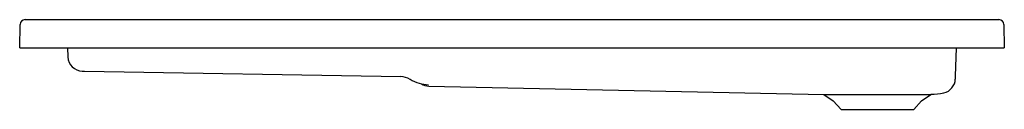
# Model space of a CAD drawing. Header units: millimetres. Extents: x 1158.43 to 1159.83, y 1911.79 to 1911.91.
import ezdxf

# ---------------------------------------------------------------- set-up
doc = ezdxf.new("R2010")
doc.units = ezdxf.units.MM
doc.layers.add('SANINDUSA', color=3, linetype='Continuous')

msp = doc.modelspace()

# ---------------------------------------------------------------- linework, layer by layer
at = {"layer": 'SANINDUSA'}
for p, q in [((1158.4354, 1911.9135), (1159.8216, 1911.9135)), ((1158.4278, 1911.8735), (1158.4284, 1911.9066)), ((1159.8286, 1911.9066), (1159.8292, 1911.8735)), ((1158.4278, 1911.8735), (1158.4328, 1911.8735)), ((1158.4328, 1911.8735), (1159.8242, 1911.8735)), ((1158.496, 1911.8735), (1158.4965, 1911.8604)), ((1159.7596, 1911.8329), (1159.761, 1911.8735)), ((1159.8242, 1911.8735), (1159.8292, 1911.8735)), ((1158.52, 1911.8402), (1158.9702, 1911.8323)), ((1159.01, 1911.8189), (1159.5723, 1911.807)), ((1159.5723, 1911.807), (1159.5856, 1911.7977)), ((1159.5723, 1911.807), (1159.7247, 1911.807)), ((1159.7114, 1911.7977), (1159.7247, 1911.807)), ((1159.5856, 1911.7977), (1159.5968, 1911.7857)), ((1159.5968, 1911.7857), (1159.7002, 1911.7857)), ((1159.7002, 1911.7857), (1159.7114, 1911.7977))]:
    msp.add_line(p, q, dxfattribs=at)
at = {"layer": 'SANINDUSA', "flags": 128}
for points in [[(1158.517, 1911.8403), (1158.517, 1911.8403), (1158.5172, 1911.8402), (1158.5175, 1911.8402), (1158.5179, 1911.8402), (1158.5183, 1911.8402), (1158.5188, 1911.8402), (1158.5194, 1911.8402), (1158.52, 1911.8402)], [(1159.7595, 1911.8289), (1159.7595, 1911.8293), (1159.7595, 1911.8302), (1159.7595, 1911.8313), (1159.7596, 1911.8319), (1159.7596, 1911.8325)]]:
    msp.add_lwpolyline(points, dxfattribs=at)
at = {"layer": 'SANINDUSA'}
for centre, radius, start, end in [((1158.4354, 1911.9065), 0.007, 90, 179), ((1159.8216, 1911.9065), 0.007, 1, 90), ((1158.5173, 1911.8611), 0.0209, 182, 269), ((1158.9698, 1911.8062), 0.0261, 58.412, 88.9991), ((1159.0107, 1911.8727), 0.0519, 238.4133, 269.0266), ((1159.7386, 1911.8296), 0.0209, 282.5782, 358), ((1159.0105, 1911.8398), 0.0209, 238.6885, 268.7991), ((1159.7235, 1911.8952), 0.0881, 270.7716, 282.8667)]:
    msp.add_arc(centre, radius, start, end, dxfattribs=at)

doc.saveas('drawing.dxf')
